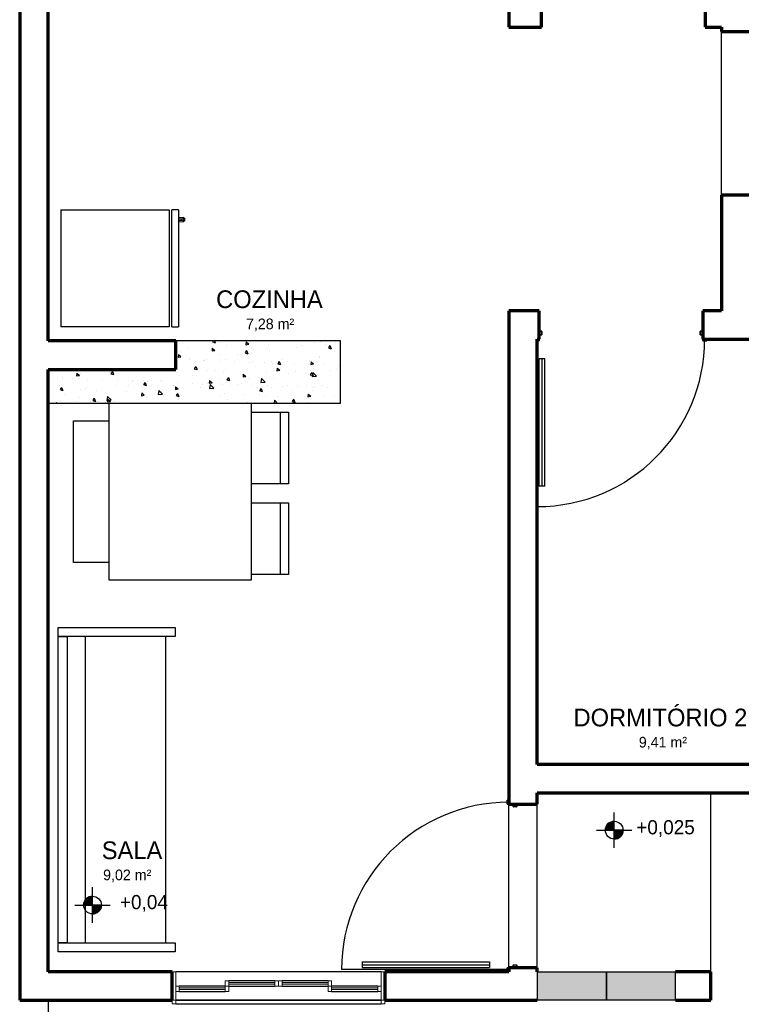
# Model space of a CAD drawing. Header units: millimetres. Extents: x -20654 to 2526, y -8238 to 977.
# Tile 205 of 219: x -10251.79 to -10247.72, y -4110.91 to -4105.35. Entities that reach past the tile are written whole.
import ezdxf

# ---------------------------------------------------------------- set-up
doc = ezdxf.new("R2010")
doc.units = ezdxf.units.MM
for name, color, linetype in [('01 CONTORNO_dwg', 252, 'Continuous'), ('A-FLOR', 252, 'Continuous'), ('G-IMPT', 8, 'Continuous'), ('HACHURA 09', 9, 'Continuous'), ('TEXTO', 251, 'Continuous')]:
    doc.layers.add(name, color=color, linetype=linetype)
doc.styles.add('Century Gothic', font='GOTHIC.TTF', dxfattribs={"height": 60})
doc.styles.add('Century Gothic_1', font='GOTHIC.TTF', dxfattribs={"height": 100})
doc.styles.add('Century Gothic_2', font='GOTHIC.TTF', dxfattribs={"height": 80})

# ---------------------------------------------------------------- blocks, each defined once
blk = doc.blocks.new('_Produtos_Arq_Bib_Refridgerator_398 - 11ZREF08_dwg-778484-PLANTA')
at = {"layer": 'G-IMPT'}
for p, q in [((0, 660.4), (611.6, 660.4)), ((0, 660.4), (0, 0)), ((611.6, 660.4), (611.6, 0)), ((626.2, 0), (626.2, 660.3)), ((664.5, 660.3), (626.2, 660.3)), ((664.5, 660.3), (664.5, 0)), ((664.5, 619), (691.2, 617.6)), ((664.5, 619), (691.2, 617.6)), ((699.3, 609.5), (691.2, 617.6)), ((696.3, 610.4), (691.2, 617.6)), ((693.2, 615.6), (699.3, 609.5)), ((664.5, 610.9), (696.3, 610.4)), ((696.3, 600), (664.5, 599.5)), ((691.2, 592.7), (664.5, 591.3)), ((691.2, 592.7), (664.5, 591.3)), ((678.7, 610.4), (678.5, 609.5)), ((678.5, 600.9), (678.7, 600)), ((678.7, 610.4), (678.7, 600)), ((699.3, 600.9), (691.2, 592.7)), ((696.3, 600), (691.2, 592.7)), ((699.3, 600.9), (693.2, 594.8)), ((696.3, 600), (696.3, 610.4)), ((699.3, 609.5), (696.3, 610.4)), ((699.3, 600.9), (696.3, 600)), ((699.3, 600.9), (699.3, 609.5)), ((611.6, 0), (0, 0)), ((626.2, 0), (664.5, 0))]:
    blk.add_line(p, q, dxfattribs=at)

msp = doc.modelspace()

# ---------------------------------------------------------------- hatches: boundary and pattern name
at = {"layer": 'G-IMPT', "true_color": 0x939598}
for points in [[(-10250.6346, -4110.8241), (-10250.6346, -4110.8141), (-10250.8946, -4110.8141), (-10250.8946, -4110.8241)], [(-10250.3546, -4110.7941), (-10250.3546, -4110.7841), (-10250.6146, -4110.7841), (-10250.6146, -4110.7941), (-10250.3612, -4110.7941)], [(-10250.0546, -4110.7941), (-10250.0546, -4110.7841), (-10250.3146, -4110.7841), (-10250.3146, -4110.7941)], [(-10249.7746, -4110.8241), (-10249.7746, -4110.8141), (-10250.0346, -4110.8141), (-10250.0346, -4110.8241)]]:
    msp.add_hatch(color=252, dxfattribs=at).paths.add_polyline_path(points, flags=0)
at = {"layer": 'HACHURA 09'}
h = msp.add_hatch(color=256, dxfattribs=at)
h.paths.add_polyline_path([(-10248.8652, -4107.1631), (-10248.8652, -4107.1621), (-10248.8746, -4107.1626), (-10248.8746, -4107.1631)], flags=0)
h.paths.add_polyline_path([(-10247.9188, -4107.1631), (-10247.9188, -4107.1621), (-10247.9398, -4107.1621), (-10247.9398, -4107.1631)], flags=0)
h.paths.add_polyline_path([(-10247.9173, -4107.1616), (-10247.9173, -4107.1541), (-10247.9183, -4107.1541), (-10247.9183, -4107.1616)], flags=0)
h.paths.add_polyline_path([(-10247.9403, -4107.1616), (-10247.9403, -4107.1306), (-10247.9413, -4107.1306), (-10247.9413, -4107.1616), (-10247.9403, -4107.1616)], flags=0)
h.paths.add_polyline_path([(-10248.8647, -4107.1616), (-10248.8637, -4107.1616), (-10248.8637, -4107.1306), (-10248.8646, -4107.1306), (-10248.8647, -4107.1541)], flags=0)
h.paths.add_polyline_path([(-10247.9418, -4107.1301), (-10247.9418, -4107.1291), (-10247.9548, -4107.1291), (-10247.9548, -4107.1301)], flags=0)
h.paths.add_polyline_path([(-10248.8632, -4107.1301), (-10248.8501, -4107.1301), (-10248.8501, -4107.1291), (-10248.8632, -4107.1291)], flags=0)
h.paths.add_polyline_path([(-10248.8486, -4107.1286), (-10248.8486, -4107.1106), (-10248.8496, -4107.1106), (-10248.8496, -4107.1286)], flags=0)
h.paths.add_polyline_path([(-10247.9563, -4107.1286), (-10247.9553, -4107.1286), (-10247.9553, -4107.1106), (-10247.9563, -4107.1106)], flags=0)
h.paths.add_polyline_path([(-10247.9413, -4107.1171), (-10247.9403, -4107.1171), (-10247.9403, -4107.1106), (-10247.9413, -4107.1106)], flags=0)
h.paths.add_polyline_path([(-10248.8636, -4107.1171), (-10248.8637, -4107.1106), (-10248.8646, -4107.1106), (-10248.8646, -4107.1171), (-10248.8637, -4107.1171)], flags=0)
h.paths.add_polyline_path([(-10247.9548, -4107.1101), (-10247.9418, -4107.1101), (-10247.9418, -4107.1091), (-10247.9548, -4107.1091)], flags=0)
h.paths.add_polyline_path([(-10248.8631, -4107.1101), (-10248.8501, -4107.1101), (-10248.8501, -4107.1091), (-10248.8631, -4107.1091)], flags=0)
h = msp.add_hatch(color=256, dxfattribs=at)
h.paths.add_polyline_path([(-10249.0346, -4110.7241), (-10249.0346, -4110.7231), (-10249.0421, -4110.7231), (-10249.0421, -4110.7241)], flags=0)
h.paths.add_polyline_path([(-10249.0426, -4110.7226), (-10249.0426, -4110.7016), (-10249.0436, -4110.7016), (-10249.0436, -4110.7226)], flags=0)
h.paths.add_polyline_path([(-10249.0346, -4110.7011), (-10249.0346, -4110.701), (-10249.0111, -4110.701), (-10249.0111, -4110.7001), (-10249.0421, -4110.7001), (-10249.0421, -4110.7011)], flags=0)
h.paths.add_polyline_path([(-10248.9976, -4110.701), (-10248.9911, -4110.701), (-10248.9911, -4110.7), (-10248.9976, -4110.7001)], flags=0)
h.paths.add_polyline_path([(-10249.0096, -4110.6996), (-10249.0096, -4110.6865), (-10249.0106, -4110.6865), (-10249.0106, -4110.6996)], flags=0)
h.paths.add_polyline_path([(-10248.9906, -4110.6995), (-10248.9896, -4110.6995), (-10248.9896, -4110.6865), (-10248.9906, -4110.6865)], flags=0)
h.paths.add_polyline_path([(-10248.9911, -4110.686), (-10248.9911, -4110.685), (-10249.0091, -4110.685), (-10249.0091, -4110.686)], flags=0)
h.paths.add_polyline_path([(-10248.9911, -4109.7927), (-10248.9911, -4109.7917), (-10249.0091, -4109.7917), (-10249.0091, -4109.7927)], flags=0)
h.paths.add_polyline_path([(-10248.9896, -4109.7912), (-10248.9896, -4109.7782), (-10248.9906, -4109.7782), (-10248.9906, -4109.7912)], flags=0)
h.paths.add_polyline_path([(-10249.0106, -4109.7912), (-10249.0096, -4109.7912), (-10249.0096, -4109.7782), (-10249.0106, -4109.7782)], flags=0)
h.paths.add_polyline_path([(-10248.9911, -4109.7777), (-10248.9911, -4109.7767), (-10248.9976, -4109.7767), (-10248.9976, -4109.7777)], flags=0)
h.paths.add_polyline_path([(-10249.0353, -4109.7777), (-10249.0111, -4109.7777), (-10249.0111, -4109.7767), (-10249.0421, -4109.7767), (-10249.0421, -4109.7777), (-10249.037, -4109.7777)], flags=0)
h.paths.add_polyline_path([(-10249.0436, -4109.7762), (-10249.0426, -4109.7762), (-10249.0426, -4109.7552), (-10249.0436, -4109.7552)], flags=0)
h.paths.add_polyline_path([(-10249.0421, -4109.7547), (-10249.0346, -4109.7547), (-10249.0346, -4109.7537), (-10249.0421, -4109.7537)], flags=0)
for points in [[(-10248.4846, -4110.8841), (-10248.4846, -4110.7241), (-10248.8746, -4110.7241), (-10248.8746, -4110.8841)], [(-10248.0946, -4110.8841), (-10248.0946, -4110.7241), (-10248.4846, -4110.7241), (-10248.4846, -4110.8841)]]:
    msp.add_hatch(color=256, dxfattribs=at).paths.add_polyline_path(points, flags=0)
at = {"layer": 'TEXTO'}
h = msp.add_hatch(color=256, dxfattribs=at)
edge = h.paths.add_edge_path(flags=0)
edge.add_line((-10248.4402, -4109.9244), (-10248.4902, -4109.9244))
edge.add_arc((-10248.4402, -4109.9244), 0.05, 90, 180, ccw=False)
edge.add_line((-10248.4402, -4109.8744), (-10248.4402, -4109.9244))
h = msp.add_hatch(color=256, dxfattribs=at)
edge = h.paths.add_edge_path(flags=0)
edge.add_line((-10248.4402, -4109.9244), (-10248.3902, -4109.9244))
edge.add_arc((-10248.4402, -4109.9244), 0.05, 270, 360, ccw=False)
edge.add_line((-10248.4402, -4109.9744), (-10248.4402, -4109.9244))
h = msp.add_hatch(color=256, dxfattribs=at)
edge = h.paths.add_edge_path(flags=0)
edge.add_line((-10251.3838, -4110.3468), (-10251.4338, -4110.3468))
edge.add_arc((-10251.3838, -4110.3468), 0.05, 90, 180, ccw=False)
edge.add_line((-10251.3838, -4110.2968), (-10251.3838, -4110.3468))
h = msp.add_hatch(color=256, dxfattribs=at)
edge = h.paths.add_edge_path(flags=0)
edge.add_line((-10251.3838, -4110.3468), (-10251.3338, -4110.3468))
edge.add_arc((-10251.3838, -4110.3468), 0.05, 270, 360, ccw=False)
edge.add_line((-10251.3838, -4110.3968), (-10251.3838, -4110.3468))

# ---------------------------------------------------------------- linework, layer by layer
at = {"layer": '01 CONTORNO_dwg', "lineweight": 70}
for p, q in [((-10251.7946, -4102.0441), (-10251.7946, -4110.8841)), ((-10251.6346, -4107.1641), (-10251.6346, -4104.3641)), ((-10249.0346, -4104.3641), (-10249.0346, -4105.3941)), ((-10248.8516, -4105.3941), (-10248.8516, -4105.2341)), ((-10247.9273, -4105.2341), (-10247.9273, -4105.3941)), ((-10249.0346, -4105.3941), (-10248.8516, -4105.3941)), ((-10247.9273, -4105.3941), (-10247.8346, -4105.3941)), ((-10247.8346, -4105.3941), (-10247.8346, -4105.4171)), ((-10247.8346, -4105.4171), (-10247.6746, -4105.4171)), ((-10247.6746, -4106.3414), (-10247.8346, -4106.3414)), ((-10247.8346, -4106.3414), (-10247.8346, -4106.9941)), ((-10248.8646, -4106.9941), (-10249.0346, -4106.9941)), ((-10249.0346, -4106.9941), (-10249.0346, -4109.7767)), ((-10248.8646, -4107.1541), (-10248.8646, -4106.9941)), ((-10247.8346, -4106.9941), (-10247.9403, -4106.9941)), ((-10247.9403, -4106.9941), (-10247.9403, -4107.1541)), ((-10248.8746, -4107.1541), (-10248.8646, -4107.1541)), ((-10248.8746, -4109.5541), (-10248.8746, -4107.1541)), ((-10247.9403, -4107.1541), (-10244.9546, -4107.1541)), ((-10250.9146, -4107.1641), (-10251.6346, -4107.1641)), ((-10250.9146, -4107.3241), (-10250.9146, -4107.1641)), ((-10251.6346, -4110.7241), (-10251.6346, -4107.3241)), ((-10251.6346, -4107.3241), (-10250.9146, -4107.3241)), ((-10244.9546, -4109.5541), (-10248.8746, -4109.5541)), ((-10248.8746, -4109.7141), (-10244.7946, -4109.7141)), ((-10248.8746, -4109.7767), (-10248.8746, -4109.7141)), ((-10249.0346, -4109.7767), (-10248.8746, -4109.7767)), ((-10248.8746, -4110.701), (-10249.0346, -4110.701)), ((-10249.0346, -4110.701), (-10249.0346, -4110.7241)), ((-10248.8746, -4110.7241), (-10248.8746, -4110.701)), ((-10250.9346, -4110.7241), (-10251.6346, -4110.7241)), ((-10250.9346, -4110.8841), (-10250.9346, -4110.7241)), ((-10249.0346, -4110.7241), (-10249.7346, -4110.7241)), ((-10249.7346, -4110.7241), (-10249.7346, -4110.8841)), ((-10247.8946, -4110.7241), (-10248.0946, -4110.7241)), ((-10247.8946, -4110.8841), (-10247.8946, -4110.7241)), ((-10251.7946, -4110.8841), (-10250.9346, -4110.8841)), ((-10249.7346, -4110.8841), (-10248.8746, -4110.8841)), ((-10248.0946, -4110.8841), (-10247.8946, -4110.8841))]:
    msp.add_line(p, q, dxfattribs=at)
at = {"layer": '01 CONTORNO_dwg'}
for p, q in [((-10250.9146, -4107.1641), (-10250.9146, -4107.3241)), ((-10249.9846, -4107.1641), (-10250.9146, -4107.1641)), ((-10250.9146, -4107.1641), (-10250.9146, -4107.3241)), ((-10249.9846, -4107.5141), (-10249.9846, -4107.1641)), ((-10250.9146, -4107.3241), (-10251.6346, -4107.3241)), ((-10251.6346, -4107.3241), (-10251.6346, -4107.5141)), ((-10250.9146, -4107.3241), (-10251.6346, -4107.3241)), ((-10251.6346, -4107.3241), (-10251.6346, -4107.5141)), ((-10251.6346, -4107.5141), (-10249.9846, -4107.5141)), ((-10251.2896, -4107.5141), (-10250.4896, -4107.5141)), ((-10251.2896, -4108.5141), (-10251.2896, -4107.5141)), ((-10250.4896, -4107.5141), (-10250.4896, -4108.5141)), ((-10250.4896, -4107.5659), (-10250.278, -4107.5659)), ((-10250.323, -4107.9709), (-10250.323, -4107.5659)), ((-10250.278, -4107.5659), (-10250.278, -4107.9709)), ((-10251.4909, -4108.4141), (-10251.4909, -4107.6141)), ((-10251.4909, -4107.6141), (-10251.2896, -4107.6141)), ((-10250.278, -4107.9709), (-10250.4896, -4107.9709)), ((-10250.4896, -4108.0773), (-10250.278, -4108.0773)), ((-10250.323, -4108.4823), (-10250.323, -4108.0773)), ((-10250.278, -4108.0773), (-10250.278, -4108.4823)), ((-10251.2896, -4108.4141), (-10251.4909, -4108.4141)), ((-10250.278, -4108.4823), (-10250.4896, -4108.4823)), ((-10250.4896, -4108.5141), (-10251.2896, -4108.5141)), ((-10251.5785, -4108.8324), (-10251.5785, -4108.7816)), ((-10251.5785, -4108.7816), (-10250.9181, -4108.7816)), ((-10250.9181, -4108.7816), (-10250.9181, -4108.8324)), ((-10250.9181, -4108.8324), (-10251.5785, -4108.8324)), ((-10251.5785, -4108.8324), (-10251.5277, -4108.8324)), ((-10251.5785, -4110.5608), (-10251.5785, -4108.8324)), ((-10251.5277, -4108.8324), (-10251.5277, -4110.5608)), ((-10251.4261, -4108.8324), (-10251.4261, -4110.5608)), ((-10250.9701, -4110.5608), (-10250.9701, -4108.8324)), ((-10251.5785, -4110.6116), (-10251.5785, -4110.5608)), ((-10251.5785, -4110.5608), (-10250.9181, -4110.5608)), ((-10251.5277, -4110.5608), (-10251.5785, -4110.5608)), ((-10250.9181, -4110.5608), (-10250.9181, -4110.6116)), ((-10250.9181, -4110.6116), (-10251.5785, -4110.6116))]:
    msp.add_line(p, q, dxfattribs=at)
at = {"layer": '01 CONTORNO_dwg', "linetype": 'Continuous'}
for p, q in [((-10250.8436, -4107.2015), (-10250.8436, -4107.2015)), ((-10250.7126, -4107.1806), (-10250.7126, -4107.1806)), ((-10250.7082, -4107.205), (-10250.7096, -4107.2201)), ((-10250.7082, -4107.205), (-10250.6936, -4107.2172)), ((-10250.7042, -4107.1641), (-10250.7074, -4107.169)), ((-10250.7074, -4107.169), (-10250.6921, -4107.1741)), ((-10250.6959, -4107.1641), (-10250.692, -4107.1741)), ((-10250.6643, -4107.1748), (-10250.6643, -4107.1748)), ((-10250.6253, -4107.1884), (-10250.6253, -4107.1884)), ((-10250.5172, -4107.1697), (-10250.5185, -4107.1849)), ((-10250.5184, -4107.1852), (-10250.5025, -4107.1822)), ((-10250.5172, -4107.1697), (-10250.5026, -4107.182)), ((-10250.3948, -4107.2064), (-10250.3948, -4107.2064)), ((-10250.391, -4107.1813), (-10250.391, -4107.1813)), ((-10250.2308, -4107.2023), (-10250.2308, -4107.2023)), ((-10250.2056, -4107.1887), (-10250.2056, -4107.1887)), ((-10250.1301, -4107.1708), (-10250.1301, -4107.1708)), ((-10250.0954, -4107.1669), (-10250.0954, -4107.1669)), ((-10250.0693, -4107.1821), (-10250.0693, -4107.1821)), ((-10250.0441, -4107.1901), (-10250.0526, -4107.2027)), ((-10250.0526, -4107.2028), (-10250.0373, -4107.2079)), ((-10250.044, -4107.1901), (-10250.0372, -4107.2079)), ((-10250.0108, -4107.17), (-10250.0108, -4107.17)), ((-10250.8993, -4107.2402), (-10250.9006, -4107.2554)), ((-10250.9006, -4107.2556), (-10250.8846, -4107.2527)), ((-10250.8993, -4107.2402), (-10250.8847, -4107.2525)), ((-10250.8899, -4107.224), (-10250.8899, -4107.224)), ((-10250.8352, -4107.2651), (-10250.8352, -4107.2651)), ((-10250.7095, -4107.2204), (-10250.6936, -4107.2175)), ((-10250.6594, -4107.242), (-10250.6594, -4107.242)), ((-10250.5642, -4107.2416), (-10250.5642, -4107.2416)), ((-10250.5147, -4107.2181), (-10250.5233, -4107.2308)), ((-10250.5233, -4107.2308), (-10250.5079, -4107.2359)), ((-10250.5147, -4107.2182), (-10250.5078, -4107.2359)), ((-10250.4955, -4107.2379), (-10250.4955, -4107.2379)), ((-10250.4766, -4107.2122), (-10250.4766, -4107.2122)), ((-10250.3848, -4107.2154), (-10250.3848, -4107.2154)), ((-10250.1054, -4107.2555), (-10250.1054, -4107.2555)), ((-10250.1017, -4107.2528), (-10250.1017, -4107.2528)), ((-10250.0179, -4107.2261), (-10250.0179, -4107.2261)), ((-10250.8373, -4107.271), (-10250.8373, -4107.271)), ((-10250.8012, -4107.3079), (-10250.8097, -4107.3206)), ((-10250.8097, -4107.3206), (-10250.7944, -4107.3257)), ((-10250.8015, -4107.2776), (-10250.8015, -4107.2776)), ((-10250.8011, -4107.308), (-10250.7943, -4107.3258)), ((-10250.7601, -4107.2735), (-10250.7601, -4107.2735)), ((-10250.7528, -4107.2741), (-10250.7528, -4107.2741)), ((-10250.7434, -4107.2684), (-10250.7434, -4107.2684)), ((-10250.6682, -4107.2772), (-10250.6682, -4107.2772)), ((-10250.6314, -4107.2678), (-10250.6314, -4107.2678)), ((-10250.5836, -4107.2803), (-10250.5836, -4107.2803)), ((-10250.4991, -4107.2833), (-10250.4991, -4107.2833)), ((-10250.4798, -4107.2783), (-10250.4798, -4107.2783)), ((-10250.464, -4107.3084), (-10250.464, -4107.3084)), ((-10250.4145, -4107.2864), (-10250.4145, -4107.2864)), ((-10250.3765, -4107.279), (-10250.3765, -4107.279)), ((-10250.3664, -4107.2884), (-10250.3664, -4107.2884)), ((-10250.342, -4107.3167), (-10250.3434, -4107.3318)), ((-10250.342, -4107.3167), (-10250.3275, -4107.3289)), ((-10250.3305, -4107.2799), (-10250.3391, -4107.2926)), ((-10250.3391, -4107.2926), (-10250.3237, -4107.2977)), ((-10250.3305, -4107.28), (-10250.3237, -4107.2977)), ((-10250.33, -4107.2895), (-10250.33, -4107.2895)), ((-10250.3098, -4107.2686), (-10250.3098, -4107.2686)), ((-10250.2846, -4107.2823), (-10250.2846, -4107.2823)), ((-10250.2454, -4107.2926), (-10250.2454, -4107.2926)), ((-10250.1609, -4107.2957), (-10250.1609, -4107.2957)), ((-10250.1582, -4107.2791), (-10250.1582, -4107.2791)), ((-10250.151, -4107.2814), (-10250.1523, -4107.2966)), ((-10250.1523, -4107.2969), (-10250.1364, -4107.2939)), ((-10250.151, -4107.2814), (-10250.1364, -4107.2937)), ((-10250.1358, -4107.3064), (-10250.1358, -4107.3064)), ((-10250.0763, -4107.2988), (-10250.0763, -4107.2988)), ((-10250.0052, -4107.3223), (-10250.0052, -4107.3223)), ((-10249.9918, -4107.3019), (-10249.9918, -4107.3019)), ((-10249.9881, -4107.2693), (-10249.9881, -4107.2693)), ((-10251.5804, -4107.3736), (-10251.5804, -4107.3736)), ((-10251.5523, -4107.371), (-10251.5523, -4107.371)), ((-10251.4959, -4107.3767), (-10251.4959, -4107.3767)), ((-10251.4724, -4107.3459), (-10251.4738, -4107.3611)), ((-10251.4737, -4107.3614), (-10251.4578, -4107.3584)), ((-10251.4724, -4107.3459), (-10251.4579, -4107.3582)), ((-10251.4605, -4107.3742), (-10251.4605, -4107.3742)), ((-10251.4533, -4107.3488), (-10251.4533, -4107.3488)), ((-10251.3304, -4107.3272), (-10251.3304, -4107.3272)), ((-10251.2894, -4107.3447), (-10251.2894, -4107.3447)), ((-10251.2827, -4107.3261), (-10251.2822, -4107.326)), ((-10251.2813, -4107.3474), (-10251.2813, -4107.3474)), ((-10251.2718, -4107.3359), (-10251.2804, -4107.3486)), ((-10251.2804, -4107.3486), (-10251.265, -4107.3537)), ((-10251.2718, -4107.336), (-10251.2649, -4107.3538)), ((-10251.0088, -4107.3279), (-10251.0088, -4107.3279)), ((-10250.8956, -4107.3596), (-10250.8956, -4107.3596)), ((-10250.8225, -4107.3613), (-10250.8225, -4107.3613)), ((-10250.735, -4107.3319), (-10250.735, -4107.3319)), ((-10250.6872, -4107.3287), (-10250.6872, -4107.3287)), ((-10250.6651, -4107.3776), (-10250.6651, -4107.3776)), ((-10250.6432, -4107.3352), (-10250.6432, -4107.3352)), ((-10250.631, -4107.324), (-10250.631, -4107.324)), ((-10250.617, -4107.3697), (-10250.6255, -4107.3824)), ((-10250.6169, -4107.3698), (-10250.6101, -4107.3876)), ((-10250.5331, -4107.3519), (-10250.5344, -4107.3671)), ((-10250.5344, -4107.3673), (-10250.5185, -4107.3644)), ((-10250.5331, -4107.3519), (-10250.5185, -4107.3642)), ((-10250.5012, -4107.3735), (-10250.5012, -4107.3735)), ((-10250.4305, -4107.3763), (-10250.434, -4107.3989)), ((-10250.4304, -4107.3763), (-10250.4098, -4107.396)), ((-10250.4005, -4107.342), (-10250.4005, -4107.342)), ((-10250.3655, -4107.3294), (-10250.3655, -4107.3294)), ((-10250.3638, -4107.3752), (-10250.3638, -4107.3752)), ((-10250.3433, -4107.3321), (-10250.3274, -4107.3292)), ((-10250.2763, -4107.3458), (-10250.2763, -4107.3458)), ((-10250.2366, -4107.3379), (-10250.2366, -4107.3379)), ((-10250.1845, -4107.3491), (-10250.1845, -4107.3491)), ((-10250.1464, -4107.3417), (-10250.1549, -4107.3544)), ((-10250.1549, -4107.3544), (-10250.1395, -4107.3595)), ((-10250.1463, -4107.3418), (-10250.1395, -4107.3595)), ((-10250.1411, -4107.3426), (-10250.1446, -4107.3652)), ((-10250.1445, -4107.3652), (-10250.1203, -4107.3624)), ((-10250.141, -4107.3426), (-10250.1203, -4107.3624)), ((-10250.0439, -4107.3302), (-10250.0439, -4107.3302)), ((-10251.5709, -4107.4137), (-10251.5709, -4107.4137)), ((-10251.5583, -4107.4258), (-10251.5668, -4107.4384)), ((-10251.5582, -4107.4258), (-10251.5514, -4107.4436)), ((-10251.554, -4107.3803), (-10251.554, -4107.3803)), ((-10251.4249, -4107.4308), (-10251.4249, -4107.4308)), ((-10251.4193, -4107.4242), (-10251.4193, -4107.4242)), ((-10251.4113, -4107.3798), (-10251.4113, -4107.3798)), ((-10251.3268, -4107.3829), (-10251.3268, -4107.3829)), ((-10251.2492, -4107.4145), (-10251.2492, -4107.4145)), ((-10251.2422, -4107.386), (-10251.2422, -4107.386)), ((-10251.1811, -4107.4142), (-10251.1811, -4107.4142)), ((-10251.1603, -4107.3952), (-10251.1603, -4107.3952)), ((-10251.1576, -4107.3891), (-10251.1576, -4107.3891)), ((-10251.0977, -4107.4249), (-10251.0977, -4107.4249)), ((-10251.0876, -4107.3977), (-10251.0962, -4107.4104)), ((-10251.0962, -4107.4104), (-10251.0808, -4107.4155)), ((-10251.0936, -4107.3849), (-10251.0936, -4107.3849)), ((-10251.0876, -4107.3978), (-10251.0807, -4107.4156)), ((-10251.0731, -4107.3921), (-10251.0731, -4107.3921)), ((-10251.0018, -4107.3881), (-10251.0018, -4107.3881)), ((-10250.9885, -4107.3952), (-10250.9885, -4107.3952)), ((-10250.9297, -4107.4132), (-10250.9297, -4107.4132)), ((-10250.9276, -4107.4152), (-10250.9276, -4107.4152)), ((-10250.9152, -4107.4224), (-10250.9165, -4107.4376)), ((-10250.9152, -4107.4224), (-10250.9006, -4107.4346)), ((-10250.904, -4107.3983), (-10250.904, -4107.3983)), ((-10250.8194, -4107.4014), (-10250.8194, -4107.4014)), ((-10250.7761, -4107.4257), (-10250.7761, -4107.4257)), ((-10250.7658, -4107.4091), (-10250.7658, -4107.4091)), ((-10250.7349, -4107.4045), (-10250.7349, -4107.4045)), ((-10250.7242, -4107.3871), (-10250.7255, -4107.4023)), ((-10250.7254, -4107.4026), (-10250.7095, -4107.3996)), ((-10250.7242, -4107.3871), (-10250.7096, -4107.3994)), ((-10250.72, -4107.41), (-10250.7235, -4107.4326)), ((-10250.7234, -4107.4326), (-10250.6993, -4107.4298)), ((-10250.7224, -4107.4281), (-10250.7224, -4107.4281)), ((-10250.7199, -4107.4099), (-10250.6993, -4107.4297)), ((-10250.6503, -4107.4076), (-10250.6503, -4107.4076)), ((-10250.6348, -4107.3988), (-10250.6348, -4107.3988)), ((-10250.6255, -4107.3824), (-10250.6102, -4107.3875)), ((-10250.606, -4107.416), (-10250.606, -4107.416)), ((-10250.5658, -4107.4107), (-10250.5658, -4107.4107)), ((-10250.543, -4107.402), (-10250.543, -4107.402)), ((-10250.4812, -4107.4138), (-10250.4812, -4107.4138)), ((-10250.4544, -4107.4264), (-10250.4544, -4107.4264)), ((-10250.4328, -4107.4315), (-10250.4413, -4107.4442)), ((-10250.4339, -4107.3989), (-10250.4098, -4107.3961)), ((-10250.4327, -4107.4316), (-10250.4259, -4107.4494)), ((-10250.3966, -4107.4168), (-10250.3966, -4107.4168)), ((-10250.3721, -4107.424), (-10250.3721, -4107.424)), ((-10250.3121, -4107.4199), (-10250.3121, -4107.4199)), ((-10250.2843, -4107.4167), (-10250.2843, -4107.4167)), ((-10250.2275, -4107.423), (-10250.2275, -4107.423)), ((-10250.1761, -4107.4127), (-10250.1761, -4107.4127)), ((-10250.143, -4107.4261), (-10250.143, -4107.4261)), ((-10250.1328, -4107.4272), (-10250.1328, -4107.4272)), ((-10250.1075, -4107.3884), (-10250.1075, -4107.3884)), ((-10250.0843, -4107.4159), (-10250.0843, -4107.4159)), ((-10250.0584, -4107.4292), (-10250.0584, -4107.4292)), ((-10251.6267, -4107.4746), (-10251.6267, -4107.4746)), ((-10251.5668, -4107.4384), (-10251.5515, -4107.4436)), ((-10251.5397, -4107.4672), (-10251.5397, -4107.4672)), ((-10251.459, -4107.4844), (-10251.459, -4107.4844)), ((-10251.4522, -4107.4378), (-10251.4522, -4107.4378)), ((-10251.3741, -4107.4876), (-10251.3826, -4107.5002)), ((-10251.374, -4107.4876), (-10251.3672, -4107.5054)), ((-10251.3604, -4107.441), (-10251.3604, -4107.441)), ((-10251.305, -4107.4753), (-10251.305, -4107.4753)), ((-10251.2989, -4107.4773), (-10251.3024, -4107.4999)), ((-10251.2988, -4107.4773), (-10251.2782, -4107.4971)), ((-10251.2951, -4107.4803), (-10251.2951, -4107.4803)), ((-10251.1944, -4107.4488), (-10251.1944, -4107.4488)), ((-10251.1063, -4107.4576), (-10251.1076, -4107.4728)), ((-10251.1076, -4107.4731), (-10251.0916, -4107.4701)), ((-10251.1063, -4107.4576), (-10251.0917, -4107.4699)), ((-10251.0809, -4107.4811), (-10251.0809, -4107.4811)), ((-10251.0305, -4107.4447), (-10251.0305, -4107.4447)), ((-10251.0095, -4107.4437), (-10251.013, -4107.4662)), ((-10251.0129, -4107.4663), (-10250.9887, -4107.4635)), ((-10251.0094, -4107.4436), (-10250.9888, -4107.4634)), ((-10250.9934, -4107.4517), (-10250.9934, -4107.4517)), ((-10250.9834, -4107.4761), (-10250.9834, -4107.4761)), ((-10250.9165, -4107.4378), (-10250.9006, -4107.4349)), ((-10250.9035, -4107.4595), (-10250.912, -4107.4722)), ((-10250.912, -4107.4722), (-10250.8966, -4107.4773)), ((-10250.9034, -4107.4596), (-10250.8966, -4107.4774)), ((-10250.9016, -4107.4549), (-10250.9016, -4107.4549)), ((-10250.6617, -4107.4768), (-10250.6617, -4107.4768)), ((-10250.6367, -4107.4596), (-10250.6367, -4107.4596)), ((-10250.5347, -4107.4656), (-10250.5347, -4107.4656)), ((-10250.4429, -4107.4688), (-10250.4429, -4107.4688)), ((-10250.4413, -4107.4442), (-10250.426, -4107.4493)), ((-10250.4062, -4107.4776), (-10250.4062, -4107.4776)), ((-10250.3401, -4107.4776), (-10250.3401, -4107.4776)), ((-10250.2636, -4107.442), (-10250.2636, -4107.442)), ((-10250.2423, -4107.4735), (-10250.2423, -4107.4735)), ((-10250.1669, -4107.4636), (-10250.1683, -4107.4788)), ((-10250.1682, -4107.479), (-10250.1523, -4107.4761)), ((-10250.1669, -4107.4636), (-10250.1523, -4107.4758)), ((-10250.1416, -4107.442), (-10250.1416, -4107.442)), ((-10250.0759, -4107.4795), (-10250.0759, -4107.4795)), ((-10250.0185, -4107.4783), (-10250.0185, -4107.4783)), ((-10251.5884, -4107.511), (-10251.5889, -4107.5141)), ((-10251.5883, -4107.511), (-10251.5851, -4107.5141)), ((-10251.5642, -4107.5019), (-10251.5642, -4107.5019)), ((-10251.4796, -4107.505), (-10251.4796, -4107.505)), ((-10251.395, -4107.5081), (-10251.395, -4107.5081)), ((-10251.3826, -4107.5002), (-10251.3673, -4107.5054)), ((-10251.352, -4107.5046), (-10251.352, -4107.5046)), ((-10251.3105, -4107.5112), (-10251.3105, -4107.5112)), ((-10251.3023, -4107.4999), (-10251.2782, -4107.4971)), ((-10251.2973, -4107.4929), (-10251.2987, -4107.5081)), ((-10251.2986, -4107.5083), (-10251.2827, -4107.5054)), ((-10251.2973, -4107.4929), (-10251.2827, -4107.5051)), ((-10251.2602, -4107.5078), (-10251.2602, -4107.5078)), ((-10250.9014, -4107.4952), (-10250.9014, -4107.4952)), ((-10250.6708, -4107.5132), (-10250.6708, -4107.5132)), ((-10250.6222, -4107.495), (-10250.6222, -4107.495)), ((-10250.5069, -4107.5091), (-10250.5069, -4107.5091)), ((-10250.358, -4107.4988), (-10250.3593, -4107.514)), ((-10250.3581, -4107.5141), (-10250.3433, -4107.5113)), ((-10250.358, -4107.4988), (-10250.3434, -4107.5111)), ((-10250.2572, -4107.506), (-10250.2418, -4107.5111)), ((-10250.2486, -4107.4933), (-10250.2571, -4107.506)), ((-10250.2486, -4107.4934), (-10250.2417, -4107.5112)), ((-10250.1634, -4107.5089), (-10250.1634, -4107.5089))]:
    msp.add_line(p, q, dxfattribs=at)
at = {"layer": 'A-FLOR'}
for p, q in [((-10247.8346, -4106.3414), (-10247.8346, -4105.4171)), ((-10247.8946, -4110.7241), (-10247.8946, -4109.7141)), ((-10249.0346, -4110.7001), (-10249.0346, -4109.7777)), ((-10248.8746, -4110.701), (-10248.8746, -4109.7767)), ((-10251.6346, -4110.8841), (-10251.6346, -4111.3841))]:
    msp.add_line(p, q, dxfattribs=at)
at = {"layer": 'G-IMPT', "color": 252, "lineweight": 20, "true_color": 0x939598}
for p, q in [((-10250.9346, -4110.7241), (-10250.9146, -4110.7241)), ((-10250.9146, -4110.7241), (-10250.9146, -4110.8841)), ((-10249.7546, -4110.7241), (-10249.7346, -4110.7241)), ((-10249.7546, -4110.8841), (-10249.7546, -4110.7241)), ((-10250.9146, -4110.8041), (-10250.8946, -4110.8041)), ((-10250.9146, -4110.8341), (-10250.9146, -4110.8041)), ((-10250.8946, -4110.8041), (-10250.8946, -4110.8341)), ((-10250.8946, -4110.8241), (-10250.8946, -4110.8141)), ((-10250.8946, -4110.8141), (-10250.6346, -4110.8141)), ((-10250.6346, -4110.7741), (-10250.6146, -4110.7741)), ((-10250.6346, -4110.8041), (-10250.6346, -4110.7741)), ((-10250.6146, -4110.8041), (-10250.6346, -4110.8041)), ((-10250.6346, -4110.8041), (-10250.6146, -4110.8041)), ((-10250.6346, -4110.8341), (-10250.6346, -4110.8041)), ((-10250.6346, -4110.8141), (-10250.6346, -4110.8241)), ((-10250.6146, -4110.7741), (-10250.6146, -4110.8041)), ((-10250.6146, -4110.7941), (-10250.6146, -4110.7841)), ((-10250.6146, -4110.7841), (-10250.3546, -4110.7841)), ((-10250.3546, -4110.7941), (-10250.6146, -4110.7941)), ((-10250.6146, -4110.8041), (-10250.6146, -4110.8341)), ((-10250.3546, -4110.7741), (-10250.3346, -4110.7741)), ((-10250.3546, -4110.8041), (-10250.3546, -4110.7741)), ((-10250.3546, -4110.7841), (-10250.3546, -4110.7941)), ((-10250.3346, -4110.8041), (-10250.3546, -4110.8041)), ((-10250.3346, -4110.7741), (-10250.3146, -4110.7741)), ((-10250.3346, -4110.8041), (-10250.3346, -4110.7741)), ((-10250.3346, -4110.7741), (-10250.3346, -4110.8041)), ((-10250.3146, -4110.8041), (-10250.3346, -4110.8041)), ((-10250.3146, -4110.7741), (-10250.3146, -4110.8041)), ((-10250.3146, -4110.7941), (-10250.3146, -4110.7841)), ((-10250.3146, -4110.7841), (-10250.0546, -4110.7841)), ((-10250.0546, -4110.7941), (-10250.3146, -4110.7941)), ((-10250.0546, -4110.7741), (-10250.0346, -4110.7741)), ((-10250.0546, -4110.8041), (-10250.0546, -4110.7741)), ((-10250.0546, -4110.7841), (-10250.0546, -4110.7941)), ((-10250.0346, -4110.8041), (-10250.0546, -4110.8041)), ((-10250.0546, -4110.8041), (-10250.0346, -4110.8041)), ((-10250.0546, -4110.8341), (-10250.0546, -4110.8041)), ((-10250.0346, -4110.7741), (-10250.0346, -4110.8041)), ((-10250.0346, -4110.8041), (-10250.0346, -4110.8341)), ((-10250.0346, -4110.8241), (-10250.0346, -4110.8141)), ((-10250.0346, -4110.8141), (-10249.7746, -4110.8141)), ((-10249.7746, -4110.8041), (-10249.7546, -4110.8041)), ((-10249.7746, -4110.8341), (-10249.7746, -4110.8041)), ((-10249.7746, -4110.8141), (-10249.7746, -4110.8241)), ((-10249.7546, -4110.8041), (-10249.7546, -4110.8341)), ((-10250.8946, -4110.8341), (-10250.9146, -4110.8341)), ((-10250.6346, -4110.8241), (-10250.8946, -4110.8241)), ((-10250.6146, -4110.8341), (-10250.6346, -4110.8341)), ((-10250.0346, -4110.8341), (-10250.0546, -4110.8341)), ((-10249.7746, -4110.8241), (-10250.0346, -4110.8241)), ((-10249.7546, -4110.8341), (-10249.7746, -4110.8341)), ((-10250.9346, -4110.8841), (-10250.9146, -4110.8841)), ((-10250.9346, -4110.9041), (-10250.9346, -4110.8841)), ((-10250.9146, -4110.8841), (-10250.9346, -4110.8841)), ((-10250.9146, -4110.9041), (-10250.9346, -4110.9041)), ((-10250.9146, -4110.8841), (-10250.9146, -4110.9041)), ((-10249.7546, -4110.8841), (-10249.7346, -4110.8841)), ((-10249.7546, -4110.9041), (-10249.7546, -4110.8841)), ((-10249.7346, -4110.8841), (-10249.7546, -4110.8841)), ((-10249.7346, -4110.9041), (-10249.7546, -4110.9041)), ((-10249.7346, -4110.8841), (-10249.7346, -4110.9041))]:
    msp.add_line(p, q, dxfattribs=at)
at = {"layer": 'G-IMPT', "color": 252, "true_color": 0x939598}
for p, q in [((-10249.7546, -4110.7241), (-10250.9146, -4110.7241)), ((-10250.6346, -4110.8041), (-10250.8946, -4110.8041)), ((-10250.3546, -4110.7741), (-10250.6146, -4110.7741)), ((-10250.6146, -4110.8041), (-10250.3546, -4110.8041)), ((-10250.0546, -4110.7741), (-10250.3146, -4110.7741)), ((-10250.3146, -4110.8041), (-10250.0546, -4110.8041)), ((-10249.7746, -4110.8041), (-10250.0346, -4110.8041)), ((-10250.8946, -4110.8341), (-10250.6346, -4110.8341)), ((-10250.0346, -4110.8341), (-10249.7746, -4110.8341)), ((-10249.7546, -4110.8841), (-10250.9146, -4110.8841)), ((-10250.9146, -4110.8841), (-10249.7546, -4110.8841)), ((-10250.9146, -4110.9041), (-10249.7546, -4110.9041))]:
    msp.add_line(p, q, dxfattribs=at)
at = {"layer": 'HACHURA 09'}
for p, q in [((-10248.8746, -4107.1541), (-10248.8746, -4108.0984)), ((-10248.8647, -4107.1541), (-10248.8647, -4107.1616)), ((-10248.8646, -4107.1171), (-10248.8636, -4107.1171)), ((-10248.8637, -4107.1616), (-10248.8637, -4107.1306)), ((-10248.8636, -4107.1171), (-10248.8636, -4107.1106)), ((-10248.8501, -4107.1291), (-10248.8632, -4107.1291)), ((-10248.8632, -4107.1301), (-10248.8501, -4107.1301)), ((-10248.8501, -4107.1091), (-10248.8631, -4107.1091)), ((-10248.8631, -4107.1101), (-10248.8501, -4107.1101)), ((-10248.8496, -4107.1106), (-10248.8496, -4107.1286)), ((-10248.8486, -4107.1286), (-10248.8486, -4107.1106)), ((-10247.9563, -4107.1106), (-10247.9563, -4107.1286)), ((-10247.9553, -4107.1286), (-10247.9553, -4107.1106)), ((-10247.9418, -4107.1091), (-10247.9548, -4107.1091)), ((-10247.9548, -4107.1101), (-10247.9418, -4107.1101)), ((-10247.9418, -4107.1291), (-10247.9548, -4107.1291)), ((-10247.9548, -4107.1301), (-10247.9418, -4107.1301)), ((-10247.9413, -4107.1106), (-10247.9413, -4107.1171)), ((-10247.9413, -4107.1171), (-10247.9403, -4107.1171)), ((-10247.9413, -4107.1306), (-10247.9413, -4107.1616)), ((-10247.9403, -4107.1616), (-10247.9403, -4107.154)), ((-10247.9183, -4107.1541), (-10247.9183, -4107.1616)), ((-10247.9173, -4107.1616), (-10247.9173, -4107.1541)), ((-10248.8652, -4107.1621), (-10248.8746, -4107.1621)), ((-10248.8746, -4107.1631), (-10248.8652, -4107.1631)), ((-10247.9188, -4107.1621), (-10247.9398, -4107.1621)), ((-10247.9398, -4107.1631), (-10247.9188, -4107.1631)), ((-10248.8636, -4107.9824), (-10248.8636, -4107.2641)), ((-10248.8316, -4107.2641), (-10248.8636, -4107.2641)), ((-10248.8476, -4107.9824), (-10248.8476, -4107.2641)), ((-10248.8316, -4107.9824), (-10248.8316, -4107.2641)), ((-10248.8316, -4107.9824), (-10248.8636, -4107.9824)), ((-10249.0436, -4109.7762), (-10249.0436, -4109.7552)), ((-10249.0426, -4109.7552), (-10249.0426, -4109.7762)), ((-10249.0421, -4109.7537), (-10249.0346, -4109.7537)), ((-10249.0346, -4109.7547), (-10249.0421, -4109.7547)), ((-10249.0421, -4109.7767), (-10249.0345, -4109.7767)), ((-10249.0111, -4109.7777), (-10249.0421, -4109.7777)), ((-10249.0106, -4109.7912), (-10249.0106, -4109.7782)), ((-10249.0096, -4109.7782), (-10249.0096, -4109.7912)), ((-10249.0091, -4109.7917), (-10248.9911, -4109.7917)), ((-10248.9911, -4109.7927), (-10249.0091, -4109.7927)), ((-10248.9976, -4109.7777), (-10248.9976, -4109.7767)), ((-10248.9911, -4109.7777), (-10248.9976, -4109.7777)), ((-10248.9906, -4109.7912), (-10248.9906, -4109.7782)), ((-10248.9896, -4109.7782), (-10248.9896, -4109.7912)), ((-10249.0346, -4110.711), (-10249.9789, -4110.711)), ((-10249.8629, -4110.668), (-10249.1446, -4110.668)), ((-10249.8629, -4110.668), (-10249.8629, -4110.7)), ((-10249.8629, -4110.684), (-10249.1446, -4110.684)), ((-10249.8629, -4110.7), (-10249.1446, -4110.7)), ((-10249.1446, -4110.668), (-10249.1446, -4110.7)), ((-10249.0436, -4110.7226), (-10249.0436, -4110.7016)), ((-10249.0426, -4110.7016), (-10249.0426, -4110.7226)), ((-10249.0421, -4110.7001), (-10249.0111, -4110.7001)), ((-10249.0346, -4110.7011), (-10249.0421, -4110.7011)), ((-10249.0106, -4110.6996), (-10249.0106, -4110.6865)), ((-10249.0096, -4110.6865), (-10249.0096, -4110.6996)), ((-10249.0091, -4110.685), (-10248.9911, -4110.685)), ((-10248.9911, -4110.686), (-10249.0091, -4110.686)), ((-10248.9976, -4110.7), (-10248.9911, -4110.7)), ((-10248.9976, -4110.701), (-10248.9976, -4110.7)), ((-10248.9906, -4110.6995), (-10248.9906, -4110.6865)), ((-10248.9896, -4110.6865), (-10248.9896, -4110.6995)), ((-10249.0421, -4110.7231), (-10249.0346, -4110.7231)), ((-10248.8746, -4110.7241), (-10248.4846, -4110.7241)), ((-10248.8746, -4110.7241), (-10248.8746, -4110.8841)), ((-10248.4846, -4110.8841), (-10248.4846, -4110.7241)), ((-10248.4846, -4110.7241), (-10248.0946, -4110.7241)), ((-10248.4846, -4110.7241), (-10248.4846, -4110.8841)), ((-10248.0946, -4110.8841), (-10248.0946, -4110.7241)), ((-10248.4846, -4110.8841), (-10248.8746, -4110.8841)), ((-10248.0946, -4110.8841), (-10248.4846, -4110.8841))]:
    msp.add_line(p, q, dxfattribs=at)
for centre, radius, start, end in [((-10248.8746, -4107.1541), 0.9443, 270, 0), ((-10248.8632, -4107.1306), 0.0015, 90, 174.8787), ((-10248.8631, -4107.1106), 0.0015, 90, 180), ((-10248.8632, -4107.1306), 0.0005, 90, 180), ((-10248.8631, -4107.1106), 0.0005, 90, 180), ((-10248.8501, -4107.1106), 0.0015, 0, 90), ((-10248.8501, -4107.1106), 0.0005, 0, 90), ((-10248.8501, -4107.1286), 0.0005, 270, 0), ((-10248.8501, -4107.1286), 0.0015, 270, 0), ((-10247.9548, -4107.1106), 0.0015, 90, 180), ((-10247.9548, -4107.1286), 0.0015, 180, 270), ((-10247.9548, -4107.1106), 0.0005, 90, 180), ((-10247.9548, -4107.1286), 0.0005, 180, 270), ((-10247.9418, -4107.1106), 0.0015, 0, 90), ((-10247.9418, -4107.1106), 0.0005, 0, 90), ((-10247.9418, -4107.1306), 0.0015, 5.1213, 90), ((-10247.9418, -4107.1306), 0.0005, 0, 90), ((-10248.8652, -4107.1616), 0.0005, 270, 0), ((-10248.8652, -4107.1616), 0.0015, 270, 0), ((-10247.9398, -4107.1616), 0.0015, 180, 270), ((-10247.9398, -4107.1616), 0.0005, 180, 270), ((-10247.9188, -4107.1616), 0.0015, 270, 0), ((-10247.9188, -4107.1616), 0.0005, 270, 0), ((-10249.0346, -4110.711), 0.9443, 90, 180), ((-10249.0421, -4109.7552), 0.0015, 90, 180), ((-10249.0421, -4109.7552), 0.0005, 90, 180), ((-10249.0421, -4109.7762), 0.0015, 180, 270), ((-10249.0421, -4109.7762), 0.0005, 180, 270), ((-10249.0111, -4109.7782), 0.0005, 0, 90), ((-10249.0111, -4109.7782), 0.0015, 0, 84.8787), ((-10249.0091, -4109.7912), 0.0015, 180, 270), ((-10249.0091, -4109.7912), 0.0005, 180, 270), ((-10248.9911, -4109.7782), 0.0015, 0, 90), ((-10248.9911, -4109.7782), 0.0005, 0, 90), ((-10248.9911, -4109.7912), 0.0005, 270, 0), ((-10248.9911, -4109.7912), 0.0015, 270, 0), ((-10249.0421, -4110.7016), 0.0015, 90, 180), ((-10249.0421, -4110.7016), 0.0005, 90, 180), ((-10249.0111, -4110.6996), 0.0005, 270, 0), ((-10249.0111, -4110.6996), 0.0015, 275.1213, 0), ((-10249.0091, -4110.6865), 0.0015, 90, 180), ((-10249.0091, -4110.6865), 0.0005, 90, 180), ((-10248.9911, -4110.6865), 0.0015, 0, 90), ((-10248.9911, -4110.6865), 0.0005, 0, 90), ((-10248.9911, -4110.6995), 0.0005, 270, 0), ((-10248.9911, -4110.6995), 0.0015, 270, 0), ((-10249.0421, -4110.7226), 0.0015, 180, 270), ((-10249.0421, -4110.7226), 0.0005, 180, 270)]:
    msp.add_arc(centre, radius, start, end, dxfattribs=at)
at = {"layer": 'TEXTO'}
for p, q in [((-10248.4402, -4110.0244), (-10248.4402, -4109.8244)), ((-10248.4402, -4109.9244), (-10248.4402, -4109.8744)), ((-10248.5402, -4109.9244), (-10248.3402, -4109.9244)), ((-10248.4902, -4109.9244), (-10248.4402, -4109.9244)), ((-10248.4402, -4109.9244), (-10248.4402, -4109.9744)), ((-10248.3902, -4109.9244), (-10248.4402, -4109.9244)), ((-10251.3838, -4110.4468), (-10251.3838, -4110.2468)), ((-10251.3838, -4110.3468), (-10251.3838, -4110.2968)), ((-10251.4838, -4110.3468), (-10251.2838, -4110.3468)), ((-10251.4338, -4110.3468), (-10251.3838, -4110.3468)), ((-10251.3838, -4110.3468), (-10251.3838, -4110.3968)), ((-10251.3338, -4110.3468), (-10251.3838, -4110.3468))]:
    msp.add_line(p, q, dxfattribs=at)
for centre in [(-10248.4402, -4109.9244), (-10251.3838, -4110.3468)]:
    msp.add_circle(centre, 0.05, dxfattribs=at)
for centre, start, end in [((-10248.4402, -4109.9244), 90, 180), ((-10248.4402, -4109.9244), 270, 0), ((-10251.3838, -4110.3468), 90, 180), ((-10251.3838, -4110.3468), 270, 0)]:
    msp.add_arc(centre, 0.05, start, end, dxfattribs=at)

# ---------------------------------------------------------------- block references
at = {"xscale": 0.0009999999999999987, "yscale": 0.0009999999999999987, "zscale": 0.0009999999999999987}
msp.add_blockref('_Produtos_Arq_Bib_Refridgerator_398 - 11ZREF08_dwg-778484-PLANTA', (-10251.563, -4107.0845), dxfattribs=at)

# ---------------------------------------------------------------- texts
at = {"layer": '01 CONTORNO_dwg'}
for s, height, style, p in [('COZINHA', 0.1, 'Century Gothic_1', (-10250.6865, -4106.9785)), ('7,28 m²', 0.06, 'Century Gothic', (-10250.5178, -4107.0976)), ('DORMITÓRIO 2', 0.1, 'Century Gothic_1', (-10248.67, -4109.3387)), ('9,41 m²', 0.06, 'Century Gothic', (-10248.3016, -4109.4578)), ('+0,025', 0.08, 'Century Gothic_2', (-10248.316, -4109.9478)), ('SALA', 0.1, 'Century Gothic_1', (-10251.3318, -4110.0877)), ('9,02 m²', 0.06, 'Century Gothic', (-10251.324, -4110.2068)), ('+0,04', 0.08, 'Century Gothic_2', (-10251.2291, -4110.3702))]:
    msp.add_text(s, height=height, dxfattribs=dict(at, style=style)).set_placement(p)

doc.saveas('drawing.dxf')
